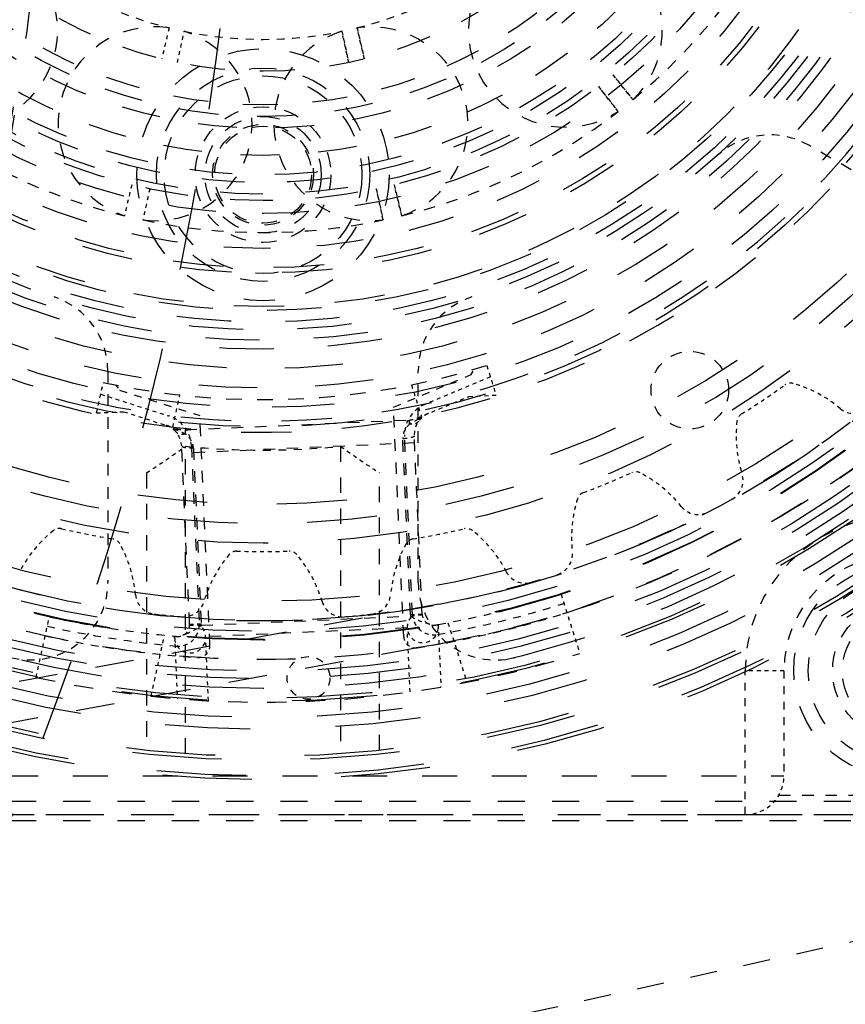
# Model space of a CAD drawing. Header units: millimetres. Extents: x 14186 to 17588, y 1400 to 3805.
# Tile 237 of 256: x 16749 to 16770, y 2685 to 2711. Entities that reach past the tile are written whole.
import ezdxf

# ---------------------------------------------------------------- set-up
doc = ezdxf.new("R2010")
doc.units = ezdxf.units.MM
doc.linetypes.add('HIDDEN', pattern=[0.2, 0.1, -0.1])
for name, color, linetype in [('DEFAULT_2', 8, 'HIDDEN'), ('INTFCLR_1029324', 7, 'Continuous'), ('INTFCLR_183613', 7, 'Continuous'), ('NONE_142', 7, 'Continuous'), ('NONE_146', 7, 'Continuous'), ('NONE_152', 7, 'Continuous'), ('NONE_158', 7, 'Continuous')]:
    doc.layers.add(name, color=color, linetype=linetype)
doc.layers.add('dim', color=82, linetype='Continuous', lineweight=9)
doc.styles.get("Standard").update_dxf_attribs({"font": 'arial.ttf'})
doc.dimstyles.new('ISO-25', dxfattribs={"dimtxt": 2.5, "dimasz": 2.5, "dimexe": 1.25, "dimexo": 0.625, "dimtad": 1, "dimtxsty": 'Standard', "dimcen": 2.5, "dimadec": 0, "dimazin": 0, "dimtfac": 1, "dimtmove": 0, "dimatfit": 3, "dimfxl": 1, "dimarcsym": 0})

# ---------------------------------------------------------------- blocks, each defined once
blk = doc.blocks.new('*D23')
at = {"layer": 'Defpoints', "color": 0, "transparency": 16777216}
for p in [(16478.346, 2911.549), (16873.329, 2528.811)]:
    blk.add_point(p, dxfattribs=at)
at = {"layer": 'dim', "color": 0, "linetype": 'Continuous', "lineweight": -2, "transparency": 16777216}
for p, q in [((16461.111, 2928.25), (16443.875, 2944.952)), ((16478.346, 2911.549), (16873.329, 2528.811)), ((16975.404, 2429.9), (16890.565, 2512.109))]:
    blk.add_line(p, q, dxfattribs=at)
at = {"layer": 'dim', "color": 0, "transparency": 16777216}
for points in [[(16463.894, 2931.123), (16458.327, 2925.378), (16478.346, 2911.549)], [(16893.348, 2514.982), (16887.781, 2509.237), (16873.329, 2528.811)]]:
    blk.add_solid(points, dxfattribs=at)
at = {"layer": 'dim', "color": 0, "transparency": 16777216, "insert": (16956.442, 2477.968), "char_height": 30, "attachment_point": 5, "rotation": 315.902}
blk.add_mtext('360%%D', dxfattribs=at)
blk = doc.blocks.new('*D27')
at = {"layer": 'Defpoints', "color": 0, "transparency": 16777216}
for p in [(17053.851, 3119.687), (16297.825, 2320.672)]:
    blk.add_point(p, dxfattribs=at)
at = {"layer": 'dim', "color": 0, "linetype": 'Continuous', "lineweight": -2, "transparency": 16777216}
for p, q in [((17253.469, 3330.657), (17070.346, 3137.12)), ((16297.825, 2320.672), (17053.851, 3119.687)), ((16281.33, 2303.239), (16264.835, 2285.806))]:
    blk.add_line(p, q, dxfattribs=at)
at = {"layer": 'dim', "color": 0, "transparency": 16777216}
for points in [[(17067.44, 3139.87), (17073.251, 3134.371), (17053.851, 3119.687)], [(16278.424, 2305.989), (16284.235, 2300.49), (16297.825, 2320.672)]]:
    blk.add_solid(points, dxfattribs=at)
at = {"layer": 'dim', "color": 0, "transparency": 16777216, "insert": (17191.287, 3297.171), "char_height": 30, "attachment_point": 5, "rotation": 46.5835}
blk.add_mtext('∅1100', dxfattribs=at)
blk = doc.blocks.new('*D28')
at = {"layer": 'Defpoints', "color": 0, "transparency": 16777216}
for p in [(17217.995, 2998.669), (16133.681, 2441.691)]:
    blk.add_point(p, dxfattribs=at)
at = {"layer": 'dim', "color": 0, "linetype": 'Continuous', "lineweight": -2, "transparency": 16777216}
for p, q in [((17380.14, 3081.958), (17239.343, 3009.635)), ((16133.681, 2441.691), (17217.995, 2998.669)), ((16112.333, 2430.725), (16090.984, 2419.759))]:
    blk.add_line(p, q, dxfattribs=at)
at = {"layer": 'dim', "color": 0, "transparency": 16777216}
for points in [[(17237.515, 3013.193), (17241.17, 3006.077), (17217.995, 2998.669)], [(16110.505, 2434.283), (16114.16, 2427.167), (16133.681, 2441.691)]]:
    blk.add_solid(points, dxfattribs=at)
at = {"layer": 'dim', "color": 0, "transparency": 16777216, "insert": (17310.293, 3070.985), "char_height": 30, "attachment_point": 5, "rotation": 27.1882}
blk.add_mtext('∅1219', dxfattribs=at)

msp = doc.modelspace()

# ---------------------------------------------------------------- linework, layer by layer
for radius in [609.5, 550, 275]:
    msp.add_circle((16675.838, 2720.18), radius)
at = {"layer": 'DEFAULT_2', "color": 8, "linetype": 'HIDDEN', "ltscale": 0.6}
for p, q in [((16752.416, 2710.467), (16752.225, 2709.666)), ((16752.63, 2709.574), (16752.806, 2710.378)), ((16756.87, 2710.378), (16757.045, 2709.574)), ((16757.045, 2709.574), (16756.87, 2710.378)), ((16757.451, 2709.666), (16757.26, 2710.467)), ((16757.26, 2710.467), (16757.451, 2709.666)), ((16763.855, 2709.254), (16764.374, 2708.614)), ((16764.374, 2708.614), (16763.855, 2709.254)), ((16763.483, 2708.957), (16763.991, 2708.309)), ((16763.991, 2708.309), (16763.483, 2708.957)), ((16751.454, 2706.423), (16751.264, 2705.622)), ((16751.918, 2706.317), (16751.741, 2705.513)), ((16757.758, 2706.317), (16757.934, 2705.513)), ((16757.934, 2705.513), (16757.758, 2706.317)), ((16758.411, 2705.622), (16758.221, 2706.423)), ((16758.221, 2706.423), (16758.411, 2705.622))]:
    msp.add_line(p, q, dxfattribs=at)
at = {"layer": 'DEFAULT_2', "color": 8, "linetype": 'HIDDEN', "ltscale": 3}
for p, q in [((16773.632, 2704.71), (16768.906, 2707.439)), ((16750.838, 2701.626), (16750.838, 2696.168)), ((16758.838, 2696.168), (16758.838, 2701.626))]:
    msp.add_line(p, q, dxfattribs=at)
at = {"layer": 'DEFAULT_2', "color": 8, "linetype": 'HIDDEN', "ltscale": 4}
for p, q in [((16752.838, 2691.75), (16752.838, 2699.677)), ((16756.838, 2699.677), (16756.838, 2691.75)), ((16751.838, 2698.991), (16751.838, 2691.838)), ((16757.838, 2691.838), (16757.838, 2698.991))]:
    msp.add_line(p, q, dxfattribs=at)
at = {"layer": 'DEFAULT_2', "color": 8, "linetype": 'HIDDEN', "ltscale": 10}
for p, q in [((16759.368, 2695.609), (16682.966, 2681.522)), ((16683.147, 2680.538), (16759.55, 2694.626))]:
    msp.add_line(p, q, dxfattribs=at)
at = {"layer": 'DEFAULT_2', "color": 8, "linetype": 'HIDDEN', "ltscale": 7}
for p, q in [((16728.688, 2690.53), (16780.988, 2690.53)), ((16728.688, 2690.03), (16780.988, 2690.03)), ((16724.838, 2676.945), (16780.915, 2689.315))]:
    msp.add_line(p, q, dxfattribs=at)
at = {"layer": 'DEFAULT_2', "color": 8, "linetype": 'HIDDEN', "ltscale": 9}
msp.add_line((16772.338, 2690.18), (16742.145, 2690.18), dxfattribs=at)
at = {"layer": 'DEFAULT_2', "color": 8, "linetype": 'HIDDEN', "ltscale": 23}
for radius in [29.1, 29, 28.6, 28.5]:
    msp.add_circle((16754.838, 2720.18), radius, dxfattribs=at)
at = {"layer": 'DEFAULT_2', "color": 8, "linetype": 'HIDDEN', "ltscale": 22}
for radius in [27.8, 27.5, 27.086]:
    msp.add_circle((16754.838, 2720.18), radius, dxfattribs=at)
at = {"layer": 'DEFAULT_2', "color": 8, "linetype": 'HIDDEN', "ltscale": 21}
for radius in [26.75, 26.3]:
    msp.add_circle((16754.838, 2720.18), radius, dxfattribs=at)
at = {"layer": 'DEFAULT_2', "color": 8, "linetype": 'HIDDEN', "ltscale": 20}
for radius in [25.5, 25.485, 25.274, 25, 24.5]:
    msp.add_circle((16754.838, 2720.18), radius, dxfattribs=at)
at = {"layer": 'DEFAULT_2', "color": 8, "linetype": 'HIDDEN', "ltscale": 18}
for radius in [23, 22.5, 22]:
    msp.add_circle((16754.838, 2720.18), radius, dxfattribs=at)
at = {"layer": 'DEFAULT_2', "color": 8, "linetype": 'HIDDEN', "ltscale": 16}
for radius in [20, 19.5]:
    msp.add_circle((16754.838, 2720.18), radius, dxfattribs=at)
at = {"layer": 'DEFAULT_2', "color": 8, "linetype": 'HIDDEN', "ltscale": 15}
for radius in [19, 18.5]:
    msp.add_circle((16754.838, 2720.18), radius, dxfattribs=at)
at = {"layer": 'DEFAULT_2', "color": 8, "linetype": 'HIDDEN', "ltscale": 14}
for radius in [18, 17.768, 17.5, 17.3]:
    msp.add_circle((16754.838, 2720.18), radius, dxfattribs=at)
at = {"layer": 'DEFAULT_2', "color": 8, "linetype": 'HIDDEN', "ltscale": 13}
for radius in [16.9, 16.036]:
    msp.add_circle((16754.838, 2720.18), radius, dxfattribs=at)
at = {"layer": 'DEFAULT_2', "color": 8, "linetype": 'HIDDEN', "ltscale": 12}
msp.add_circle((16754.838, 2720.18), 14.5, dxfattribs=at)
at = {"layer": 'DEFAULT_2', "color": 8, "linetype": 'HIDDEN', "ltscale": 11}
for radius in [14.167, 14, 13.7, 13.5]:
    msp.add_circle((16754.838, 2720.18), radius, dxfattribs=at)
at = {"layer": 'DEFAULT_2', "color": 8, "linetype": 'HIDDEN', "ltscale": 10}
for radius in [13, 12.3, 12]:
    msp.add_circle((16754.838, 2720.18), radius, dxfattribs=at)
at = {"layer": 'DEFAULT_2', "color": 8, "linetype": 'HIDDEN', "ltscale": 9}
for radius in [11.7, 10.833]:
    msp.add_circle((16754.838, 2720.18), radius, dxfattribs=at)
at = {"layer": 'DEFAULT_2', "color": 8, "linetype": 'HIDDEN', "ltscale": 7}
msp.add_circle((16754.838, 2706.68), 2.75, dxfattribs=at)
at = {"layer": 'DEFAULT_2', "color": 8, "linetype": 'HIDDEN', "ltscale": 6}
msp.add_circle((16754.838, 2706.68), 2.55, dxfattribs=at)
at = {"layer": 'DEFAULT_2', "color": 8, "linetype": 'HIDDEN', "ltscale": 4}
for centre, radius in [((16754.838, 2706.68), 1.75), ((16754.838, 2706.68), 1.3), ((16754.838, 2706.68), 1.25), ((16771.265, 2693.89), 1.75)]:
    msp.add_circle(centre, radius, dxfattribs=at)
at = {"layer": 'DEFAULT_2', "color": 8, "linetype": 'HIDDEN', "ltscale": 5}
msp.add_circle((16754.838, 2706.68), 1.5, dxfattribs=at)
at = {"layer": 'DEFAULT_2', "color": 8, "linetype": 'HIDDEN', "ltscale": 3}
msp.add_circle((16765.838, 2701.127), 1, dxfattribs=at)
at = {"layer": 'DEFAULT_2', "color": 8, "linetype": 'HIDDEN', "ltscale": 21}
msp.add_arc((16675.838, 2720.18), 78.5, 299.23646, 60.76388, dxfattribs=at)
at = {"layer": 'DEFAULT_2', "color": 8, "linetype": 'HIDDEN', "ltscale": 20}
msp.add_arc((16675.838, 2720.18), 73.57, 299.2366, 60.78305, dxfattribs=at)
at = {"layer": 'DEFAULT_2', "color": 8, "linetype": 'HIDDEN', "ltscale": 9}
for radius in [25.985, 24.985]:
    msp.add_arc((16754.838, 2720.18), radius, 280.4472, 79.5528, dxfattribs=at)
at = {"layer": 'DEFAULT_2', "color": 8, "linetype": 'HIDDEN', "ltscale": 3}
for start, end in [(309.5065, 333.3507), (232.3636, 256.2078), (283.7922, 307.6364), (258.0779, 281.9221)]:
    msp.add_arc((16754.838, 2720.18), 14.99, start, end, dxfattribs=at)
at = {"layer": 'DEFAULT_2', "color": 8, "linetype": 'HIDDEN', "ltscale": 4}
for centre, start, end in [((16762.631, 2710.407), 314.1866, 123.9855), ((16747.044, 2710.407), 237.0438, 46.8426), ((16762.631, 2710.407), 133.1574, 302.9562), ((16752.056, 2707.993), 81.7288, 251.5276), ((16752.056, 2707.993), 262.758, 72.557), ((16757.619, 2707.993), 107.443, 277.2419), ((16757.619, 2707.993), 288.4724, 98.2713)]:
    msp.add_arc(centre, 2.5, start, end, dxfattribs=at)
at = {"layer": 'DEFAULT_2', "color": 8, "linetype": 'HIDDEN', "ltscale": 2}
for centre, radius, start, end in [((16754.838, 2720.18), 10.01, 232.5728, 255.9987), ((16754.838, 2720.18), 10.01, 284.0013, 307.4272), ((16754.838, 2720.18), 10.01, 258.287, 281.713), ((16767.906, 2705.707), 2, 60, 132.0798), ((16748.838, 2701.626), 2, 0, 72.0798), ((16760.838, 2701.626), 2, 107.9202, 180), ((16754.838, 2720.18), 20.6, 264.4285, 275.5715), ((16748.838, 2696.168), 2, 255.9703, 0), ((16760.838, 2696.168), 2, 180, 284.0297)]:
    msp.add_arc(centre, radius, start, end, dxfattribs=at)
at = {"layer": 'DEFAULT_2', "color": 8, "linetype": 'HIDDEN'}
for centre, radius, start, end in [((16754.838, 2720.18), 23.215, 302.0879, 305.4122), ((16767.605, 2698.147), 3.275, 49.921, 74.0822), ((16770.307, 2699.952), 3.275, 173.4137, 197.596), ((16754.838, 2720.18), 23.215, 290.8379, 294.1622), ((16763.061, 2696.079), 3.275, 38.653, 62.8326), ((16766.064, 2697.323), 3.275, 162.1637, 186.346), ((16751.473, 2694.938), 3.275, 128.4137, 152.596), ((16754.838, 2720.18), 23.215, 257.0885, 260.4121), ((16754.838, 2720.18), 23.215, 279.5879, 282.9122), ((16758.202, 2694.938), 3.275, 27.403, 51.5805), ((16748.286, 2695.572), 3.275, 4.903, 29.0782), ((16761.389, 2695.572), 3.275, 150.9137, 175.096), ((16756.462, 2694.767), 3.275, 139.6641, 163.846), ((16754.838, 2720.18), 23.215, 268.3277, 271.6713), ((16753.212, 2694.767), 3.275, 16.153, 40.3332)]:
    msp.add_arc(centre, radius, start, end, dxfattribs=at)
at = {"layer": 'DEFAULT_2', "color": 8, "linetype": 'HIDDEN', "ltscale": 0.2}
for centre, start, end in [((16768.435, 2701.056), 74.0448, 125.4122), ((16767.302, 2700.299), 121.9844, 173.4137), ((16764.442, 2698.771), 62.8003, 114.1622), ((16763.184, 2698.25), 110.7344, 162.1637), ((16749.594, 2697.308), 76.93, 128.4137), ((16760.081, 2697.308), 51.5223, 102.9122), ((16750.929, 2697.043), 28.9933, 80.4229), ((16758.746, 2697.043), 99.4844, 150.9137), ((16754.157, 2696.725), 89.1817, 139.6689), ((16755.518, 2696.725), 40.3079, 90.8189)]:
    msp.add_arc(centre, 0.25, start, end, dxfattribs=at)
at = {"layer": 'DEFAULT_2', "color": 8, "linetype": 'HIDDEN', "ltscale": 0.5}
for centre, radius, start, end in [((16770.069, 2701.073), 0.55, 230.1046, 308.5597), ((16766.661, 2698.796), 0.55, 298.9393, 17.596), ((16766.048, 2698.468), 0.55, 218.653, 297.3097), ((16762.262, 2696.9), 0.55, 287.6893, 6.346), ((16761.597, 2696.698), 0.55, 207.403, 286.0597), ((16752.097, 2695.899), 0.55, 184.903, 263.5597), ((16757.578, 2695.899), 0.55, 276.4393, 355.096), ((16752.789, 2695.831), 0.55, 265.1893, 343.846), ((16756.886, 2695.831), 0.55, 196.153, 274.8097), ((16754.838, 2720.18), 24.985, 263.5597, 265.1893), ((16754.838, 2720.18), 24.985, 274.8097, 276.4393)]:
    msp.add_arc(centre, radius, start, end, dxfattribs=at)
at = {"layer": 'DEFAULT_2', "color": 8, "linetype": 'HIDDEN', "ltscale": 0.9}
for centre, start_param, end_param in [((16712.615, 2720.18), -0.733019, -0.704238), ((16797.06, 2720.18), -2.437355, -2.408574)]:
    msp.add_ellipse(centre, major_axis=(52.778, 0), ratio=0.6, start_param=start_param, end_param=end_param, dxfattribs=at)
at = {"layer": 'DEFAULT_2', "color": 8, "linetype": 'HIDDEN', "ltscale": 10}
msp.add_open_spline([(16780.838, 2720.18), (16780.837, 2718.481), (16780.586, 2715.922), (16779.758, 2712.62), (16778.611, 2709.415), (16776.596, 2705.642), (16773.881, 2702.336), (16771.358, 2700.049), (16768.624, 2698.021), (16764.851, 2696.004), (16759.943, 2694.515), (16754.838, 2694.012), (16749.732, 2694.515), (16744.824, 2696.004), (16741.051, 2698.021), (16738.317, 2700.049), (16735.794, 2702.336), (16733.08, 2705.642), (16731.064, 2709.415), (16729.917, 2712.62), (16729.089, 2715.922), (16728.84, 2718.481), (16728.838, 2720.18)], degree=3, knots=[0, 0, 0, 0, 0.062483, 0.09376, 0.125037, 0.187518, 0.25, 0.281279, 0.312557, 0.375039, 0.43752, 0.500001, 0.562482, 0.624963, 0.687444, 0.718722, 0.75, 0.812481, 0.874961, 0.906239, 0.937516, 1, 1, 1, 1], dxfattribs=at)
at = {"layer": 'INTFCLR_1029324', "color": 8, "linetype": 'HIDDEN', "ltscale": 14}
for radius in [17.5, 17]:
    msp.add_circle((16754.838, 2720.18), radius, dxfattribs=at)
at = {"layer": 'INTFCLR_1029324', "color": 8, "linetype": 'HIDDEN', "ltscale": 8}
msp.add_circle((16754.838, 2706.68), 3.25, dxfattribs=at)
at = {"layer": 'INTFCLR_1029324', "color": 8, "linetype": 'HIDDEN', "ltscale": 4}
msp.add_circle((16754.838, 2706.68), 1.75, dxfattribs=at)
at = {"layer": 'INTFCLR_183613', "color": 8, "linetype": 'HIDDEN', "ltscale": 59}
msp.add_circle((16675.838, 2720.18), 73.5, dxfattribs=at)
at = {"layer": 'INTFCLR_183613', "color": 8, "linetype": 'HIDDEN', "ltscale": 58}
msp.add_circle((16675.838, 2720.18), 73.1, dxfattribs=at)
at = {"layer": 'NONE_142', "color": 8, "linetype": 'HIDDEN', "ltscale": 0.7}
msp.add_line((16768.265, 2693.89), (16767.265, 2693.89), dxfattribs=at)
at = {"layer": 'NONE_142', "color": 8, "linetype": 'HIDDEN', "ltscale": 2}
for p, q in [((16767.265, 2690.18), (16767.265, 2693.89)), ((16768.265, 2693.89), (16768.265, 2691.18))]:
    msp.add_line(p, q, dxfattribs=at)
at = {"layer": 'NONE_142', "color": 8, "linetype": 'HIDDEN', "ltscale": 9}
msp.add_line((16737.338, 2691.18), (16768.265, 2691.18), dxfattribs=at)
at = {"layer": 'NONE_142', "color": 8, "linetype": 'HIDDEN', "ltscale": 3}
msp.add_line((16768.131, 2690.68), (16772.338, 2690.68), dxfattribs=at)
at = {"layer": 'NONE_142', "color": 8, "linetype": 'HIDDEN', "ltscale": 11}
msp.add_line((16772.338, 2690.18), (16737.338, 2690.18), dxfattribs=at)
at = {"layer": 'NONE_142', "color": 8, "linetype": 'HIDDEN', "ltscale": 22}
msp.add_circle((16754.838, 2720.18), 27, dxfattribs=at)
at = {"layer": 'NONE_142', "color": 8, "linetype": 'HIDDEN', "ltscale": 21}
msp.add_circle((16754.838, 2720.18), 26.5, dxfattribs=at)
at = {"layer": 'NONE_142', "color": 8, "linetype": 'HIDDEN', "ltscale": 4}
msp.add_circle((16771.265, 2693.89), 1.75, dxfattribs=at)
at = {"layer": 'NONE_142', "color": 8, "linetype": 'HIDDEN', "ltscale": 17}
msp.add_arc((16754.838, 2720.18), 25, 26.8721, 333.1279, dxfattribs=at)
at = {"layer": 'NONE_142', "color": 8, "linetype": 'HIDDEN', "ltscale": 13}
for radius, start, end in [(20.141, 31.7135, 328.2865), (19.853, 31.2523, 328.7477)]:
    msp.add_arc((16754.838, 2720.18), radius, start, end, dxfattribs=at)
at = {"layer": 'NONE_142', "color": 8, "linetype": 'HIDDEN', "ltscale": 3}
for radius in [4, 3]:
    msp.add_arc((16771.265, 2693.89), radius, 90, 180, dxfattribs=at)
at = {"layer": 'NONE_142', "color": 8, "linetype": 'HIDDEN'}
msp.add_arc((16767.265, 2691.18), 1, 270, 0, dxfattribs=at)
at = {"layer": 'NONE_146', "color": 8, "linetype": 'HIDDEN', "ltscale": 0.6}
for p, q in [((16760.604, 2701.761), (16760.845, 2700.999)), ((16750.546, 2700.539), (16750.72, 2701.324)), ((16758.664, 2701.263), (16758.921, 2700.449)), ((16752.512, 2700.166), (16752.696, 2700.999))]:
    msp.add_line(p, q, dxfattribs=at)
at = {"layer": 'NONE_146', "color": 8, "linetype": 'HIDDEN', "ltscale": 2}
for p, q in [((16758.202, 2700.69), (16760.205, 2701.529)), ((16751.137, 2701.128), (16753.207, 2700.469))]:
    msp.add_line(p, q, dxfattribs=at)
at = {"layer": 'NONE_146', "color": 8, "linetype": 'HIDDEN'}
for p, q in [((16760.698, 2701.465), (16759.006, 2700.756)), ((16750.653, 2701.02), (16752.4, 2700.464)), ((16758.816, 2700.405), (16760.146, 2700.962)), ((16751.246, 2700.569), (16752.621, 2700.131)), ((16762.519, 2695.864), (16763.001, 2694.339)), ((16748.987, 2693.719), (16749.333, 2695.281)), ((16759.351, 2695.082), (16759.422, 2693.47)), ((16759.605, 2695.13), (16760.091, 2693.594)), ((16758.627, 2693.346), (16758.554, 2694.997)), ((16751.952, 2693.234), (16752.3, 2694.806)), ((16752.558, 2694.782), (16752.629, 2693.17)), ((16753.432, 2693.116), (16753.359, 2694.767))]:
    msp.add_line(p, q, dxfattribs=at)
at = {"layer": 'NONE_146', "color": 8, "linetype": 'HIDDEN', "ltscale": 0.1}
for p, q in [((16760.205, 2701.529), (16760.29, 2701.666)), ((16751.041, 2701.257), (16751.137, 2701.128))]:
    msp.add_line(p, q, dxfattribs=at)
at = {"layer": 'NONE_146', "color": 8, "linetype": 'HIDDEN', "ltscale": 0.5}
for p, q in [((16760.146, 2700.962), (16760.845, 2700.999)), ((16750.546, 2700.539), (16751.246, 2700.569))]:
    msp.add_line(p, q, dxfattribs=at)
at = {"layer": 'NONE_146', "color": 8, "linetype": 'HIDDEN', "ltscale": 3}
for p, q in [((16758.464, 2694.768), (16758.202, 2700.69)), ((16753.469, 2694.547), (16753.207, 2700.469)), ((16752.83, 2700.103), (16758.61, 2700.359)), ((16758.689, 2695.343), (16758.486, 2699.934)), ((16758.939, 2695.354), (16758.736, 2699.945)), ((16752.944, 2695.089), (16752.741, 2699.68)), ((16758.744, 2699.764), (16752.749, 2699.499)), ((16752.991, 2699.691), (16753.194, 2695.1)), ((16758.639, 2695.341), (16758.439, 2699.872)), ((16753.044, 2699.633), (16753.244, 2695.102)), ((16753.245, 2695.062), (16758.642, 2695.301)), ((16758.554, 2694.997), (16753.359, 2694.767))]:
    msp.add_line(p, q, dxfattribs=at)
at = {"layer": 'NONE_146', "color": 8, "linetype": 'HIDDEN', "ltscale": 0.08}
for p, q in [((16758.615, 2700.251), (16758.61, 2700.359)), ((16752.83, 2700.103), (16752.834, 2699.996))]:
    msp.add_line(p, q, dxfattribs=at)
at = {"layer": 'NONE_146', "color": 8, "linetype": 'HIDDEN', "ltscale": 0.03}
for p, q in [((16758.816, 2700.405), (16758.83, 2700.371)), ((16752.61, 2700.096), (16752.621, 2700.131))]:
    msp.add_line(p, q, dxfattribs=at)
at = {"layer": 'NONE_146', "color": 8, "linetype": 'HIDDEN', "ltscale": 0.2}
for p, q in [((16758.639, 2695.341), (16758.939, 2695.354)), ((16758.642, 2695.301), (16758.94, 2695.334)), ((16752.944, 2695.089), (16753.244, 2695.102)), ((16752.945, 2695.069), (16753.245, 2695.062))]:
    msp.add_line(p, q, dxfattribs=at)
at = {"layer": 'NONE_146', "color": 8, "linetype": 'HIDDEN', "ltscale": 0.05}
for p, q in [((16759.103, 2695.097), (16759.041, 2695.118)), ((16752.863, 2694.845), (16752.804, 2694.818))]:
    msp.add_line(p, q, dxfattribs=at)
at = {"layer": 'NONE_146', "color": 8, "linetype": 'HIDDEN', "ltscale": 0.04}
msp.add_line((16752.56, 2694.728), (16752.558, 2694.782), dxfattribs=at)
at = {"layer": 'NONE_146', "color": 8, "linetype": 'HIDDEN'}
msp.add_line((16752.56, 2694.782), (16752.559, 2694.782), dxfattribs=at).dxf.unprotected_set("ltscale", 0)
at = {"layer": 'NONE_146', "color": 8, "linetype": 'HIDDEN', "ltscale": 2}
msp.add_circle((16756.009, 2693.706), 0.55, dxfattribs=at)
at = {"layer": 'NONE_146', "color": 8, "linetype": 'HIDDEN', "ltscale": 4}
msp.add_arc((16754.838, 2720.18), 19.3, 257.6807, 287.3839, dxfattribs=at)
at = {"layer": 'NONE_146', "color": 8, "linetype": 'HIDDEN', "ltscale": 0.7}
for centre, radius, start, end in [((16759.335, 2699.972), 0.85, 112.7323, 182.5323), ((16752.142, 2699.654), 0.85, 2.5323, 72.3323), ((16759.238, 2695.367), 0.55, 182.5323, 280.0569), ((16752.645, 2695.075), 0.55, 265.0077, 2.5323)]:
    msp.add_arc(centre, radius, start, end, dxfattribs=at)
at = {"layer": 'NONE_146', "color": 8, "linetype": 'HIDDEN', "ltscale": 0.5}
for centre, start, end in [((16759.335, 2699.972), 112.7323, 182.5323), ((16752.142, 2699.654), 2.5323, 72.3323)]:
    msp.add_arc(centre, 0.6, start, end, dxfattribs=at)
at = {"layer": 'NONE_146', "color": 8, "linetype": 'HIDDEN', "ltscale": 0.2}
for centre, start, end in [((16758.584, 2700.958), 272.5323, 292.7323), ((16752.803, 2700.703), 252.3323, 272.5323)]:
    msp.add_arc(centre, 0.6, start, end, dxfattribs=at)
at = {"layer": 'NONE_146', "color": 8, "linetype": 'HIDDEN', "ltscale": 2}
for radius, start, end in [(25.5, 280.194, 287.5323), (25.75, 280.0569, 287.5323), (26, 278.7871, 287.5323), (25.5, 257.5323, 264.8706), (25.75, 257.5323, 265.0077), (26, 257.5323, 266.2775)]:
    msp.add_arc((16754.838, 2720.18), radius, start, end, dxfattribs=at)
at = {"layer": 'NONE_146', "color": 8, "linetype": 'HIDDEN', "ltscale": 0.03}
for centre, start, end in [((16759.238, 2695.367), 182.5323, 186.3472), ((16752.645, 2695.075), 358.7174, 2.5323)]:
    msp.add_arc(centre, 0.6, start, end, dxfattribs=at)
at = {"layer": 'NONE_146', "color": 8, "linetype": 'HIDDEN', "ltscale": 0.4}
for centre, start, end in [((16759.238, 2695.367), 182.5323, 280.0569), ((16752.645, 2695.075), 265.0077, 2.5323), ((16758.764, 2694.782), 182.5323, 278.7871), ((16753.169, 2694.534), 266.2775, 2.5323)]:
    msp.add_arc(centre, 0.3, start, end, dxfattribs=at)
at = {"layer": 'NONE_146', "color": 8, "linetype": 'HIDDEN'}
for centre, start, end in [((16758.954, 2695.015), 139.5581, 1.9373), ((16752.959, 2694.75), 183.1273, 45.5064)]:
    msp.add_arc(centre, 0.4, start, end, dxfattribs=at)
at = {"layer": 'NONE_146', "color": 8, "linetype": 'HIDDEN', "ltscale": 0.02}
for centre, radius, start, end in [((16758.806, 2695.331), 0.167, 190.4844, 199.8966), ((16758.531, 2693.452), 1.742, 69.7364, 70.8377), ((16753.089, 2695.076), 0.156, 344.8288, 354.92), ((16753.518, 2693.23), 1.742, 114.2269, 115.3282)]:
    msp.add_arc(centre, radius, start, end, dxfattribs=at)
at = {"layer": 'NONE_146', "color": 8, "linetype": 'HIDDEN', "ltscale": 0.01}
for centre, start, end in [((16759.073, 2694.976), 67.0932, 76.1568), ((16752.844, 2694.701), 108.9078, 117.9714)]:
    msp.add_arc(centre, 0.124, start, end, dxfattribs=at)
at = {"layer": 'NONE_146', "color": 8, "linetype": 'HIDDEN', "ltscale": 0.04}
for start, end in [(280.0569, 280.1876), (264.877, 265.0077)]:
    msp.add_arc((16754.838, 2720.18), 25.5, start, end, dxfattribs=at)
at = {"layer": 'NONE_146', "color": 8, "linetype": 'HIDDEN', "ltscale": 5}
msp.add_arc((16754.838, 2720.18), 27.1, 257.5323, 287.5323, dxfattribs=at)
at = {"layer": 'NONE_146', "color": 8, "linetype": 'HIDDEN', "ltscale": 0.2}
for points, knots in [([(16759.103, 2700.525), (16759.079, 2700.515), (16758.983, 2700.472), (16758.893, 2700.417), (16758.83, 2700.371)], [0, 0, 0, 0, 0.25295, 1, 1, 1, 1]), ([(16752.61, 2700.096), (16752.588, 2700.109), (16752.497, 2700.161), (16752.399, 2700.202), (16752.324, 2700.226)], [0, 0, 0, 0, 0.246471, 1, 1, 1, 1]), ([(16758.83, 2700.371), (16758.794, 2700.349), (16758.721, 2700.311), (16758.649, 2700.272), (16758.615, 2700.251)], [0, 0, 0, 0, 0.517363, 1, 1, 1, 1]), ([(16758.848, 2700.322), (16758.837, 2700.307), (16758.807, 2700.278), (16758.729, 2700.241), (16758.659, 2700.242), (16758.615, 2700.251)], [0, 0, 0, 0, 0.224919, 0.468777, 1, 1, 1, 1]), ([(16752.834, 2699.996), (16752.791, 2699.982), (16752.722, 2699.976), (16752.64, 2700.005), (16752.609, 2700.031), (16752.596, 2700.046)], [0, 0, 0, 0, 0.531223, 0.775081, 1, 1, 1, 1]), ([(16752.834, 2699.996), (16752.799, 2700.013), (16752.724, 2700.045), (16752.648, 2700.077), (16752.61, 2700.096)], [0, 0, 0, 0, 0.482639, 1, 1, 1, 1]), ([(16758.736, 2699.945), (16758.736, 2699.941), (16758.73, 2699.931), (16758.713, 2699.92), (16758.685, 2699.908), (16758.647, 2699.898), (16758.6, 2699.888), (16758.53, 2699.878), (16758.475, 2699.873), (16758.439, 2699.872)], [0, 0, 0, 0, 0.0384, 0.100676, 0.195546, 0.323057, 0.477435, 0.649023, 1, 1, 1, 1]), ([(16753.044, 2699.633), (16753.007, 2699.632), (16752.952, 2699.631), (16752.881, 2699.635), (16752.834, 2699.641), (16752.795, 2699.648), (16752.766, 2699.657), (16752.748, 2699.667), (16752.742, 2699.676), (16752.741, 2699.68)], [0, 0, 0, 0, 0.350977, 0.522565, 0.676943, 0.804454, 0.899324, 0.9616, 1, 1, 1, 1])]:
    msp.add_open_spline(points, degree=3, knots=knots, dxfattribs=at)
at = {"layer": 'NONE_146', "color": 8, "linetype": 'HIDDEN', "ltscale": 0.08}
for points, knots in [([(16758.926, 2700.411), (16758.92, 2700.405), (16758.892, 2700.384), (16758.856, 2700.373), (16758.83, 2700.371)], [0, 0, 0, 0, 0.241176, 1, 1, 1, 1]), ([(16752.61, 2700.096), (16752.601, 2700.096), (16752.566, 2700.098), (16752.531, 2700.111), (16752.511, 2700.127)], [0, 0, 0, 0, 0.263579, 1, 1, 1, 1])]:
    msp.add_open_spline(points, degree=3, knots=knots, dxfattribs=at)
at = {"layer": 'NONE_146', "color": 8, "linetype": 'HIDDEN', "ltscale": 0.3}
for points, knots in [([(16758.615, 2700.251), (16758.591, 2700.23), (16758.546, 2700.181), (16758.487, 2700.094), (16758.445, 2699.989), (16758.437, 2699.912), (16758.439, 2699.872)], [0, 0, 0, 0, 0.223071, 0.46429, 0.723291, 1, 1, 1, 1]), ([(16753.044, 2699.633), (16753.042, 2699.671), (16753.028, 2699.746), (16752.964, 2699.876), (16752.889, 2699.954), (16752.834, 2699.996)], [0, 0, 0, 0, 0.264843, 0.521073, 1, 1, 1, 1]), ([(16758.66, 2695.287), (16758.716, 2695.246), (16758.845, 2695.189), (16758.976, 2695.142), (16759.041, 2695.118)], [0, 0, 0, 0, 0.499651, 1, 1, 1, 1]), ([(16752.863, 2694.845), (16752.926, 2694.874), (16753.052, 2694.932), (16753.175, 2695.001), (16753.228, 2695.046)], [0, 0, 0, 0, 0.500336, 1, 1, 1, 1])]:
    msp.add_open_spline(points, degree=3, knots=knots, dxfattribs=at)
at = {"layer": 'NONE_146', "color": 8, "linetype": 'HIDDEN', "ltscale": 0.01}
for points in [[(16758.66, 2695.287), (16758.657, 2695.283), (16758.653, 2695.279), (16758.649, 2695.274)], [(16753.24, 2695.035), (16753.236, 2695.039), (16753.232, 2695.043), (16753.228, 2695.046)]]:
    msp.add_open_spline(points, degree=3, dxfattribs=at)
at = {"layer": 'NONE_146', "color": 8, "linetype": 'HIDDEN', "ltscale": 0.04}
for points, knots in [([(16759.091, 2695.106), (16759.087, 2695.108), (16759.072, 2695.115), (16759.054, 2695.118), (16759.041, 2695.118)], [0, 0, 0, 0, 0.239439, 1, 1, 1, 1]), ([(16752.863, 2694.845), (16752.858, 2694.845), (16752.841, 2694.842), (16752.825, 2694.835), (16752.815, 2694.828)], [0, 0, 0, 0, 0.264909, 1, 1, 1, 1])]:
    msp.add_open_spline(points, degree=3, knots=knots, dxfattribs=at)
at = {"layer": 'NONE_152', "color": 8, "linetype": 'HIDDEN', "ltscale": 7}
msp.add_circle((16771.265, 2693.89), 2.75, dxfattribs=at)
at = {"layer": 'NONE_152', "color": 8, "linetype": 'HIDDEN', "ltscale": 6}
msp.add_circle((16771.265, 2693.89), 2.375, dxfattribs=at)
at = {"layer": 'NONE_152', "color": 8, "linetype": 'HIDDEN', "ltscale": 5}
msp.add_circle((16771.265, 2693.89), 1.5, dxfattribs=at)
at = {"layer": 'NONE_158', "color": 8, "linetype": 'HIDDEN', "ltscale": 13}
msp.add_circle((16754.838, 2720.18), 15.9, dxfattribs=at)
at = {"layer": 'NONE_158', "color": 8, "linetype": 'HIDDEN', "ltscale": 12}
msp.add_circle((16754.838, 2720.18), 15.4, dxfattribs=at)

# ---------------------------------------------------------------- dimensions: what is measured, and where the dimension line sits
at = {"layer": 'dim'}
dim = msp.add_diameter_dim_2p(p1=(16297.825, 2320.672), p2=(17053.851, 3119.687), dimstyle='ISO-25', override={"dimtxt": 30, "dimasz": 24, "dimexe": 5.997, "dimexo": 5.997, "dimgap": 5.997, "dimdsep": 46, "dimarcsym": 1}, dxfattribs=at)
dim.commit()
dim.dimension.update_dxf_attribs({"geometry": '*D27', "text_midpoint": (17207.379, 3281.945), "dimtype": 131})
dim = msp.add_diameter_dim_2p(p1=(16133.681, 2441.691), p2=(17217.995, 2998.669), dimstyle='ISO-25', override={"dimtxt": 30, "dimasz": 24, "dimexe": 5.997, "dimexo": 5.997, "dimgap": 5.997, "dimdsep": 46, "dimarcsym": 1}, dxfattribs=at)
dim.commit()
dim.dimension.update_dxf_attribs({"geometry": '*D28', "text_midpoint": (17310.293, 3070.985)})
dim = msp.add_diameter_dim_2p(p1=(16478.346, 2911.549), p2=(16873.329, 2528.811), text='360%%D', dimstyle='ISO-25', override={"dimtxt": 30, "dimasz": 24, "dimexe": 5.997, "dimexo": 5.997, "dimgap": 5.997, "dimdsep": 46, "dimarcsym": 1}, dxfattribs=at)
dim.commit()
dim.dimension.update_dxf_attribs({"geometry": '*D23', "text_midpoint": (16956.442, 2477.968)})

doc.saveas('drawing.dxf')
